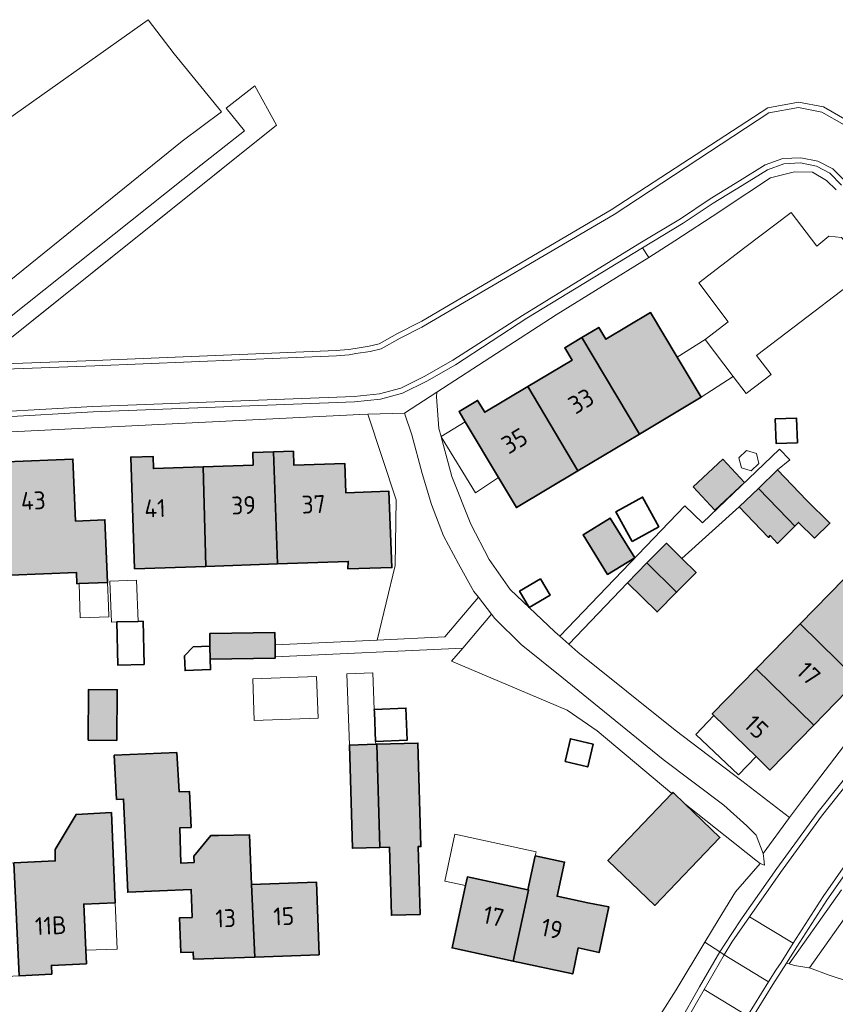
# Model space of a CAD drawing. Header units: metres. Extents: x 200031 to 204075, y 460125 to 464703.
# Tile 92 of 178: x 200974 to 201056, y 464327 to 464426. Entities that reach past the tile are written whole.
import ezdxf
from ezdxf.enums import TextEntityAlignment as Align

# ---------------------------------------------------------------- set-up
doc = ezdxf.new("R2010")
doc.units = ezdxf.units.M
doc.header["$LTSCALE"] = 2
for name, color, linetype, lineweight in [('B-WE-GR-BEPLANTING_CULTUUR_BOSPLANTSOEN-GV', 253, 'Continuous', 18), ('B-WE-GR-BEPLANTING_CULTUUR_HEESTERS-GV', 253, 'Continuous', 18), ('B-WE-GR-HAAG-G', 253, 'GR-HAAG1', 13), ('B-WE-GR-HAAG-GV', 253, 'Continuous', 13), ('B-WE-OG-BEBOUWING-GV', 253, 'Continuous', 35), ('B-WE-OG-BEBOUWING-T18', 253, 'Continuous', 18), ('B-WE-OG-BEBOUWING_LUIFEL-GV', 253, 'Continuous', 18), ('B-WE-OG-BEBOUWING_SCHUUR-GV', 253, 'Continuous', 35), ('B-WE-OG-TERREIN_ERF-GV', 253, 'Continuous', 18), ('B-WE-OG-TERREIN_ONBEGROEID-GV', 253, 'Continuous', 18), ('B-WE-VH-VERHARDING_ASFALT-GV', 253, 'Continuous', 18), ('B-WE-VH-VERHARDING_BETON-A', 254, 'Continuous', 25), ('B-WE-VH-VERHARDING_HALFVERHARDING-GV', 253, 'Continuous', 18), ('B-WE-VH-VERHARDING_OPEN-GV', 253, 'Continuous', 18)]:
    doc.layers.add(name, color=color, linetype=linetype, lineweight=lineweight)
doc.styles.add('NLCS-ISO-M1000-T18', font='NLCS-ISO.ttf', dxfattribs={"height": 1.8})
doc.linetypes.add('GR-HAAG1', pattern='A,6,[176,NLCS.SHX,S=0.125,R=0,X=0,Y=0],-2', length=8)

msp = doc.modelspace()

# ---------------------------------------------------------------- hatches: boundary and pattern name
at = {"layer": 'B-WE-VH-VERHARDING_BETON-A'}
h = msp.add_hatch(color=256, dxfattribs=at)
h.dxf.hatch_style = 1
h.paths.add_polyline_path([(201030.689, 464394.376), (201036.488, 464384.661), (201042.686, 464388.361), (201040.269, 464392.41), (201037.6, 464396.881), (201033.102, 464394.196), (201032.389, 464395.391)])
h = msp.add_hatch(color=256, dxfattribs=at)
h.dxf.hatch_style = 1
h.paths.add_polyline_path([(201025.233, 464389.435), (201030.29, 464380.962), (201036.488, 464384.661), (201030.689, 464394.376), (201028.966, 464393.348), (201029.708, 464392.105)])
h = msp.add_hatch(color=256, dxfattribs=at)
h.dxf.hatch_style = 1
h.paths.add_polyline_path([(201030.29, 464380.962), (201025.233, 464389.435), (201020.911, 464386.855), (201020.198, 464388.05), (201018.322, 464386.93), (201018.938, 464385.898), (201022.291, 464380.281), (201024.092, 464377.263)])
h = msp.add_hatch(color=256, dxfattribs=at)
h.dxf.hatch_style = 1
h.paths.add_polyline_path([(200992.839, 464371.349), (201000.053, 464371.597), (200999.666, 464382.864), (200997.565, 464382.792), (200997.608, 464381.538), (200992.592, 464381.365)])
h = msp.add_hatch(color=256, dxfattribs=at)
h.dxf.hatch_style = 1
h.paths.add_polyline_path([(200999.666, 464382.864), (201000.053, 464371.597), (201007.17, 464371.842), (201007.143, 464371.112), (201011.564, 464371.221), (201011.268, 464378.899), (201006.933, 464378.749), (201006.831, 464381.705), (201001.713, 464381.529), (201001.665, 464382.933)])
h = msp.add_hatch(color=256, dxfattribs=at)
h.dxf.hatch_style = 1
h.paths.add_polyline_path([(200972.789, 464381.856), (200973.189, 464370.457), (200979.827, 464370.744), (200979.876, 464369.602), (200980.115, 464369.612), (200982.964, 464369.736), (200982.691, 464376.037), (200979.736, 464375.909), (200979.467, 464382.145)])
h = msp.add_hatch(color=256, dxfattribs=at)
h.dxf.hatch_style = 1
h.paths.add_polyline_path([(200992.592, 464381.365), (200987.576, 464381.193), (200987.534, 464382.415), (200985.29, 464382.338), (200985.677, 464371.102), (200992.839, 464371.349)])
h = msp.add_hatch(color=256, dxfattribs=at)
h.dxf.hatch_style = 1
h.paths.add_polyline_path([(201041.89, 464379.354), (201044.075, 464377.009), (201047.051, 464379.782), (201044.866, 464382.127)])
h = msp.add_hatch(color=256, dxfattribs=at)
h.dxf.hatch_style = 1
h.paths.add_polyline_path([(201053.333, 464377.986), (201050.384, 464381.055), (201048.45, 464379.196), (201051.399, 464376.127), (201052.104, 464375.397), (201052.471, 464375.769), (201054.098, 464374.198), (201055.646, 464375.698)])
h = msp.add_hatch(color=256, dxfattribs=at)
h.dxf.hatch_style = 1
h.paths.add_polyline_path([(201048.45, 464379.196), (201046.515, 464377.337), (201049.464, 464374.268), (201049.645, 464374.442), (201050.385, 464373.654), (201052.104, 464375.397), (201051.399, 464376.127)])
h = msp.add_hatch(color=256, dxfattribs=at)
h.dxf.hatch_style = 1
h.paths.add_polyline_path([(201033.281, 464370.523), (201036.003, 464372.214), (201033.527, 464376.2), (201030.806, 464374.509)])
h = msp.add_hatch(color=256, dxfattribs=at)
h.dxf.hatch_style = 1
h.paths.add_polyline_path([(201040.738, 464372.154), (201039.187, 464373.681), (201037.229, 464371.692), (201040.215, 464368.752), (201042.173, 464370.741)])
h = msp.add_hatch(color=256, dxfattribs=at)
h.dxf.hatch_style = 1
h.paths.add_polyline_path([(201035.271, 464369.703), (201038.257, 464366.763), (201040.215, 464368.752), (201037.229, 464371.692)])
h = msp.add_hatch(color=256, dxfattribs=at)
h.dxf.hatch_style = 1
h.paths.add_polyline_path([(201062.857, 464364.424), (201057.068, 464370.081), (201052.649, 464365.558), (201058.437, 464359.902)])
h = msp.add_hatch(color=256, dxfattribs=at)
h.dxf.hatch_style = 1
h.paths.add_polyline_path([(201048.229, 464361.036), (201054.018, 464355.379), (201058.437, 464359.902), (201052.649, 464365.558)])
h = msp.add_hatch(color=256, dxfattribs=at)
h.dxf.hatch_style = 1
h.paths.add_polyline_path([(200999.832, 464362.258), (200999.81, 464363.458), (200999.786, 464364.707), (200993.289, 464364.584), (200993.232, 464364.583), (200993.256, 464363.318), (200993.281, 464362.004), (200999.835, 464362.128)])
h = msp.add_hatch(color=256, dxfattribs=at)
h.dxf.hatch_style = 1
h.paths.add_polyline_path([(201054.018, 464355.379), (201048.229, 464361.036), (201043.81, 464356.514), (201043.981, 464356.347), (201048.209, 464352.215), (201049.598, 464350.857)])
h = msp.add_hatch(color=256, dxfattribs=at)
h.dxf.hatch_style = 1
h.paths.add_polyline_path([(200980.99, 464353.878), (200983.875, 464353.846), (200983.93, 464358.934), (200981.045, 464358.965)])
h = msp.add_hatch(color=256, dxfattribs=at)
h.dxf.hatch_style = 1
h.paths.add_polyline_path([(201010.372, 464343.078), (201010.07, 464353.458), (201009.941, 464353.454), (201007.288, 464353.377), (201007.59, 464342.997)])
h = msp.add_hatch(color=256, dxfattribs=at)
h.dxf.hatch_style = 1
h.paths.add_polyline_path([(201010.07, 464353.458), (201010.372, 464343.078), (201011.325, 464343.106), (201011.525, 464336.249), (201014.398, 464336.333), (201014.199, 464343.157), (201014.491, 464343.166), (201014.188, 464353.578)])
h = msp.add_hatch(color=256, dxfattribs=at)
h.dxf.hatch_style = 1
h.paths.add_polyline_path([(200997.442, 464339.343), (200997.239, 464344.357), (200994.135, 464344.29), (200993.365, 464344.263), (200991.641, 464342.203), (200991.666, 464341.571), (200990.329, 464341.5), (200990.215, 464345.046), (200991.369, 464345.094), (200991.198, 464348.714), (200990.16, 464348.669), (200989.923, 464352.614), (200983.636, 464352.345), (200983.872, 464347.914), (200984.573, 464347.946), (200984.982, 464338.57), (200991.364, 464338.848), (200991.46, 464336.043), (200990.21, 464336), (200990.33, 464332.502), (200991.579, 464332.545), (200991.603, 464331.841), (200997.761, 464332.051)])
h = msp.add_hatch(color=256, dxfattribs=at)
h.dxf.hatch_style = 1
h.paths.add_polyline_path([(201039.754, 464348.499), (201033.307, 464341.758), (201038.03, 464337.24), (201044.583, 464344.09), (201041.062, 464347.458), (201039.859, 464348.609)])
h = msp.add_hatch(color=256, dxfattribs=at)
h.dxf.hatch_style = 1
h.paths.add_polyline_path([(200973.53, 464341.528), (200974.058, 464330.168), (200977.347, 464330.332), (200977.299, 464331.214), (200980.827, 464331.376), (200980.766, 464332.726), (200980.556, 464337.372), (200983.734, 464337.516), (200983.346, 464346.577), (200979.793, 464346.4), (200977.689, 464342.876), (200977.699, 464341.717)])
h = msp.add_hatch(color=256, dxfattribs=at)
h.dxf.hatch_style = 1
h.paths.add_polyline_path([(201030.323, 464332.961), (201032.412, 464332.495), (201033.399, 464337.104), (201031.299, 464337.5), (201028.2, 464338.167), (201028.941, 464341.608), (201025.995, 464342.242), (201025.254, 464338.801), (201025.317, 464338.787), (201023.777, 464331.639), (201029.761, 464330.351)])
h = msp.add_hatch(color=256, dxfattribs=at)
h.dxf.hatch_style = 1
h.paths.add_polyline_path([(201023.777, 464331.639), (201025.317, 464338.787), (201025.254, 464338.801), (201019.163, 464340.112), (201018.976, 464339.241), (201017.625, 464332.963)])
h = msp.add_hatch(color=256, dxfattribs=at)
h.dxf.hatch_style = 1
h.paths.add_polyline_path([(200998.332, 464339.373), (200997.442, 464339.343), (200997.761, 464332.051), (201004.244, 464332.272), (201003.995, 464339.566)])

# ---------------------------------------------------------------- linework, layer by layer
at = {"layer": 'B-WE-GR-BEPLANTING_CULTUUR_BOSPLANTSOEN-GV', "flags": 128}
for points in [[(200964.24, 464392.943), (200990.461, 464414.139), (200994.412, 464417.068), (200989.666, 464422.92), (200987.052, 464426.344), (200971.244, 464415.165)], [(200969.047, 464391.007), (200999.959, 464415.736), (200997.77, 464419.68), (200994.896, 464417.427), (200996.748, 464415.156), (200992.346, 464411.712), (200965.962, 464390.736)]]:
    msp.add_lwpolyline(points, dxfattribs=at)
at = {"layer": 'B-WE-GR-BEPLANTING_CULTUUR_HEESTERS-GV', "flags": 128}
for points in [[(201012.828, 464386.764), (201009.147, 464386.653), (201011.994, 464378.053), (201011.909, 464371.447), (201010.078, 464363.935), (201016.895, 464364.251), (201020.268, 464368.236), (201019.798, 464368.834), (201018.265, 464371.604), (201016.761, 464374.405), (201015.541, 464377.572), (201014.62, 464380.69), (201013.569, 464384.576)], [(201048.21, 464344.314), (201047.288, 464345.248), (201044.975, 464347.339), (201038.882, 464351.918), (201028.67, 464360.22), (201024.58, 464363.499), (201021.938, 464366.113), (201021.592, 464366.552), (201018.699, 464363.133), (201017.58, 464361.811), (201029.215, 464356.88), (201032.21, 464354.814), (201039.754, 464348.499), (201039.859, 464348.609), (201041.062, 464347.458), (201048.19, 464341.789), (201048.612, 464341.452), (201049.078, 464341.297), (201049.004, 464341.943), (201048.936, 464342.48)]]:
    msp.add_lwpolyline(points, close=True, dxfattribs=at)
msp.add_lwpolyline([(201056.811, 464338.811), (201051.555, 464331.362), (201052.089, 464331.2), (201053.521, 464330.972), (201053.587, 464330.948), (201058.051, 464337.276), (201058.327, 464337.665), (201060.239, 464340.231), (201062.704, 464343.541), (201065.998, 464347.962), (201066.056, 464348.04), (201066.618, 464348.795), (201069.904, 464352.553)], dxfattribs=at)
at = {"layer": 'B-WE-GR-HAAG-G', "flags": 128}
msp.add_lwpolyline([(200999.959, 464415.736), (200967.018, 464389.384), (200961.211, 464384.739), (200951.837, 464395.408)], dxfattribs=at)
at = {"layer": 'B-WE-GR-HAAG-GV', "flags": 128}
msp.add_lwpolyline([(201075.931, 464354.119), (201078.074, 464352.373), (201078.459, 464352.786), (201077.466, 464353.864), (201076.315, 464355.002), (201075.246, 464355.855), (201074.075, 464356.353), (201072.486, 464356.685), (201071.115, 464356.436), (201069.863, 464355.842), (201069.165, 464355.274), (201063.387, 464348.765), (201059.018, 464343.044), (201055.349, 464337.767), (201052.313, 464333.063), (201051.293, 464331.442), (201051.555, 464331.362), (201056.811, 464338.811)], dxfattribs=at)
at = {"layer": 'B-WE-OG-BEBOUWING-GV', "flags": 128}
for points in [[(201030.689, 464394.376), (201036.488, 464384.661), (201042.686, 464388.361), (201040.269, 464392.41), (201037.6, 464396.881), (201033.102, 464394.196), (201032.389, 464395.391)], [(201025.233, 464389.435), (201030.29, 464380.962), (201036.488, 464384.661), (201030.689, 464394.376), (201028.966, 464393.348), (201029.708, 464392.105)], [(201030.29, 464380.962), (201025.233, 464389.435), (201020.911, 464386.855), (201020.198, 464388.05), (201018.322, 464386.93), (201018.938, 464385.898), (201022.291, 464380.281), (201024.092, 464377.263)], [(200992.839, 464371.349), (201000.053, 464371.597), (200999.666, 464382.864), (200997.565, 464382.792), (200997.608, 464381.538), (200992.592, 464381.365)], [(200999.666, 464382.864), (201000.053, 464371.597), (201007.17, 464371.842), (201007.143, 464371.112), (201011.564, 464371.221), (201011.268, 464378.899), (201006.933, 464378.749), (201006.831, 464381.705), (201001.713, 464381.529), (201001.665, 464382.933)], [(200972.789, 464381.856), (200973.189, 464370.457), (200979.827, 464370.744), (200979.876, 464369.602), (200980.115, 464369.612), (200982.964, 464369.736), (200982.691, 464376.037), (200979.736, 464375.909), (200979.467, 464382.145)], [(200992.592, 464381.365), (200987.576, 464381.193), (200987.534, 464382.415), (200985.29, 464382.338), (200985.677, 464371.102), (200992.839, 464371.349)], [(201041.89, 464379.354), (201044.075, 464377.009), (201047.051, 464379.782), (201044.866, 464382.127)], [(201053.333, 464377.986), (201050.384, 464381.055), (201048.45, 464379.196), (201051.399, 464376.127), (201052.104, 464375.397), (201052.471, 464375.769), (201054.098, 464374.198), (201055.646, 464375.698)], [(201048.45, 464379.196), (201046.515, 464377.337), (201049.464, 464374.268), (201049.645, 464374.442), (201050.385, 464373.654), (201052.104, 464375.397), (201051.399, 464376.127)], [(201033.281, 464370.523), (201036.003, 464372.214), (201033.527, 464376.2), (201030.806, 464374.509)], [(201040.738, 464372.154), (201039.187, 464373.681), (201037.229, 464371.692), (201040.215, 464368.752), (201042.173, 464370.741)], [(201035.271, 464369.703), (201038.257, 464366.763), (201040.215, 464368.752), (201037.229, 464371.692)], [(201062.857, 464364.424), (201057.068, 464370.081), (201052.649, 464365.558), (201058.437, 464359.902)], [(201048.229, 464361.036), (201054.018, 464355.379), (201058.437, 464359.902), (201052.649, 464365.558)], [(200999.832, 464362.258), (200999.81, 464363.458), (200999.786, 464364.707), (200993.289, 464364.584), (200993.232, 464364.583), (200993.256, 464363.318), (200993.281, 464362.004), (200999.835, 464362.128)], [(201054.018, 464355.379), (201048.229, 464361.036), (201043.81, 464356.514), (201043.981, 464356.347), (201048.209, 464352.215), (201049.598, 464350.857)], [(200980.99, 464353.878), (200983.875, 464353.846), (200983.93, 464358.934), (200981.045, 464358.965)], [(201010.372, 464343.078), (201010.07, 464353.458), (201009.941, 464353.454), (201007.288, 464353.377), (201007.59, 464342.997)], [(201010.07, 464353.458), (201010.372, 464343.078), (201011.325, 464343.106), (201011.525, 464336.249), (201014.398, 464336.333), (201014.199, 464343.157), (201014.491, 464343.166), (201014.188, 464353.578)], [(200997.442, 464339.343), (200997.239, 464344.357), (200994.135, 464344.29), (200993.365, 464344.263), (200991.641, 464342.203), (200991.666, 464341.571), (200990.329, 464341.5), (200990.215, 464345.046), (200991.369, 464345.094), (200991.198, 464348.714), (200990.16, 464348.669), (200989.923, 464352.614), (200983.636, 464352.345), (200983.872, 464347.914), (200984.573, 464347.946), (200984.982, 464338.57), (200991.364, 464338.848), (200991.46, 464336.043), (200990.21, 464336), (200990.33, 464332.502), (200991.579, 464332.545), (200991.603, 464331.841), (200997.761, 464332.051)], [(201039.754, 464348.499), (201033.307, 464341.758), (201038.03, 464337.24), (201044.583, 464344.09), (201041.062, 464347.458), (201039.859, 464348.609)], [(200973.53, 464341.528), (200974.058, 464330.168), (200977.347, 464330.332), (200977.299, 464331.214), (200980.827, 464331.376), (200980.766, 464332.726), (200980.556, 464337.372), (200983.734, 464337.516), (200983.346, 464346.577), (200979.793, 464346.4), (200977.689, 464342.876), (200977.699, 464341.717)], [(201030.323, 464332.961), (201032.412, 464332.495), (201033.399, 464337.104), (201031.299, 464337.5), (201028.2, 464338.167), (201028.941, 464341.608), (201025.995, 464342.242), (201025.254, 464338.801), (201025.317, 464338.787), (201023.777, 464331.639), (201029.761, 464330.351)], [(201023.777, 464331.639), (201025.317, 464338.787), (201025.254, 464338.801), (201019.163, 464340.112), (201018.976, 464339.241), (201017.625, 464332.963)], [(200998.332, 464339.373), (200997.442, 464339.343), (200997.761, 464332.051), (201004.244, 464332.272), (201003.995, 464339.566)]]:
    msp.add_lwpolyline(points, close=True, dxfattribs=at)
at = {"layer": 'B-WE-OG-BEBOUWING_LUIFEL-GV', "flags": 128}
for points in [[(201040.269, 464392.41), (201042.686, 464388.361), (201045.906, 464390.456), (201043.079, 464394.173)], [(201016.511, 464384.428), (201016.525, 464384.375), (201019.977, 464378.752), (201022.291, 464380.281), (201018.938, 464385.898)], [(201047.251, 464382.994), (201046.494, 464382.275), (201046.738, 464381.259), (201047.739, 464380.963), (201048.497, 464381.682), (201048.253, 464382.697)], [(200983.195, 464369.849), (200983.359, 464365.739), (200983.88, 464365.77), (200986.028, 464365.82), (200985.863, 464369.953)], [(200983.077, 464366.258), (200983.045, 464367.373), (200982.964, 464369.736), (200980.115, 464369.612), (200980.181, 464367.292), (200980.212, 464366.177)], [(201004.138, 464356.078), (201003.996, 464360.256), (200997.559, 464360.036), (200997.701, 464355.858)], [(201009.941, 464353.454), (201009.933, 464353.742), (201009.81, 464356.698), (201009.799, 464356.965), (201009.655, 464360.628), (201007.039, 464360.552), (201007.288, 464353.377)], [(201043.981, 464356.347), (201042.169, 464354.447), (201046.447, 464350.368), (201048.209, 464352.215)], [(201026.082, 464342.646), (201017.914, 464344.404), (201016.899, 464339.687), (201018.976, 464339.241), (201019.163, 464340.112), (201025.254, 464338.801), (201025.995, 464342.242)], [(200983.917, 464332.856), (200983.734, 464337.516), (200980.556, 464337.372), (200980.766, 464332.726)]]:
    msp.add_lwpolyline(points, close=True, dxfattribs=at)
at = {"layer": 'B-WE-OG-BEBOUWING_SCHUUR-GV', "flags": 128}
for points in [[(201052.383, 464383.776), (201052.291, 464386.256), (201050.151, 464386.177), (201050.243, 464383.697)], [(201035.733, 464373.853), (201038.43, 464375.339), (201036.79, 464378.315), (201034.093, 464376.83)], [(201025.394, 464367.204), (201027.489, 464368.44), (201026.512, 464370.095), (201024.418, 464368.86)], [(200986.532, 464365.831), (200986.028, 464365.82), (200983.88, 464365.77), (200983.981, 464361.427), (200986.633, 464361.488)], [(200993.281, 464362.004), (200993.256, 464363.318), (200991.564, 464363.251), (200990.707, 464362.343), (200990.766, 464360.866), (200993.322, 464360.967)], [(201009.81, 464356.698), (201009.933, 464353.742), (201013.117, 464353.875), (201012.983, 464357.097), (201009.799, 464356.965)], [(201028.993, 464351.714), (201031.273, 464351.171), (201031.82, 464353.465), (201029.54, 464354.008)]]:
    msp.add_lwpolyline(points, close=True, dxfattribs=at)
at = {"layer": 'B-WE-OG-TERREIN_ERF-GV', "flags": 128}
for points in [[(201056.29, 464409.239), (201055.306, 464410.177), (201053.882, 464411.02), (201052.084, 464411.049), (201049.669, 464410.434), (201045.02, 464407.338), (201044.56, 464407.039), (201040.051, 464404.11), (201037.439, 464402.414), (201028.106, 464396.66), (201016.084, 464388.877), (201016.055, 464388.401), (201016.295, 464385.231), (201016.511, 464384.428), (201016.525, 464384.375), (201017.601, 464380.374), (201019.513, 464375.582), (201021.354, 464372.034), (201023.474, 464369.031), (201027.953, 464364.77), (201028.469, 464364.316), (201041.034, 464377.448), (201042.819, 464375.74), (201050.589, 464383.15), (201051.612, 464382.077), (201050.384, 464381.055), (201053.333, 464377.986), (201055.646, 464375.698), (201054.098, 464374.198), (201052.471, 464375.769), (201052.104, 464375.397), (201050.385, 464373.654), (201049.645, 464374.442), (201049.464, 464374.268), (201046.515, 464377.337), (201040.738, 464372.154), (201042.173, 464370.741), (201040.215, 464368.752), (201038.257, 464366.763), (201035.271, 464369.703), (201029.37, 464363.524), (201030.279, 464362.724), (201040.061, 464354.868), (201046.78, 464349.776), (201051.592, 464346.074), (201052.875, 464347.827), (201057.023, 464353.245)], [(201040.191, 464328.75), (201043.056, 464333.53), (201044.406, 464335.752), (201046.152, 464338.622), (201048.612, 464341.452), (201048.19, 464341.789), (201041.062, 464347.458), (201044.583, 464344.09), (201038.03, 464337.24), (201033.307, 464341.758), (201039.754, 464348.499), (201032.21, 464354.814), (201029.215, 464356.88), (201017.58, 464361.811), (201018.699, 464363.133), (200999.832, 464362.258), (200999.835, 464362.128), (200993.281, 464362.004), (200993.256, 464363.318), (200993.232, 464364.583), (200993.289, 464364.584), (200999.786, 464364.707), (200999.81, 464363.458), (201010.078, 464363.935), (201011.909, 464371.447), (201011.994, 464378.053), (201009.147, 464386.653), (201008.348, 464386.629), (200972.587, 464384.855)], [(201065.349, 464327.012), (201057.525, 464329.591), (201055.575, 464330.234), (201053.587, 464330.948), (201053.521, 464330.972), (201052.089, 464331.2), (201051.555, 464331.362), (201051.293, 464331.442), (201050.756, 464330.589), (201049.906, 464329.274), (201047.792, 464325.874)], [(201031.86, 464323.457), (201033.271, 464323.38), (201035.308, 464323.775), (201036.857, 464324.51), (201038.596, 464326.261), (201040.191, 464328.75)]]:
    msp.add_lwpolyline(points, dxfattribs=at)
for points in [[(201045.423, 464395.956), (201042.441, 464399.876), (201047.096, 464403.418), (201051.75, 464406.959), (201054.323, 464403.577), (201055.541, 464404.551), (201056.809, 464404.446), (201058.58, 464402.412), (201058.475, 464401.195), (201057, 464400.058), (201057.402, 464399.529), (201052.748, 464395.988), (201048.264, 464392.577), (201049.728, 464390.653), (201047.212, 464388.739), (201045.906, 464390.456), (201043.079, 464394.173)], [(201025.233, 464389.435), (201029.708, 464392.105), (201028.966, 464393.348), (201030.689, 464394.376), (201032.389, 464395.391), (201033.102, 464394.196), (201037.6, 464396.881), (201040.269, 464392.41), (201042.686, 464388.361), (201036.488, 464384.661), (201030.29, 464380.962), (201024.092, 464377.263), (201022.291, 464380.281), (201018.938, 464385.898), (201018.322, 464386.93), (201020.198, 464388.05), (201020.911, 464386.855)], [(200985.677, 464371.102), (200985.29, 464382.338), (200987.534, 464382.415), (200987.576, 464381.193), (200992.592, 464381.365), (200997.608, 464381.538), (200997.565, 464382.792), (200999.666, 464382.864), (201001.665, 464382.933), (201001.713, 464381.529), (201006.831, 464381.705), (201006.933, 464378.749), (201011.268, 464378.899), (201011.564, 464371.221), (201007.143, 464371.112), (201007.17, 464371.842), (201000.053, 464371.597), (200992.839, 464371.349)], [(200980.115, 464369.612), (200979.876, 464369.602), (200979.827, 464370.744), (200973.189, 464370.457), (200966.551, 464370.17), (200966.607, 464368.869), (200963.487, 464368.734), (200963.21, 464375.153), (200966.382, 464375.29), (200966.11, 464381.567), (200972.789, 464381.856), (200979.467, 464382.145), (200979.736, 464375.909), (200982.691, 464376.037), (200982.964, 464369.736)], [(201041.89, 464379.354), (201044.866, 464382.127), (201047.051, 464379.782), (201044.075, 464377.009)], [(201033.281, 464370.523), (201030.806, 464374.509), (201033.527, 464376.2), (201036.003, 464372.214)], [(201062.857, 464364.424), (201058.437, 464359.902), (201054.018, 464355.379), (201049.598, 464350.857), (201048.209, 464352.215), (201043.981, 464356.347), (201043.81, 464356.514), (201048.229, 464361.036), (201052.649, 464365.558), (201057.068, 464370.081), (201061.488, 464374.603), (201062.449, 464373.664), (201066.647, 464369.561), (201067.276, 464368.946)], [(200981.045, 464358.965), (200983.93, 464358.934), (200983.875, 464353.846), (200980.99, 464353.878)], [(201007.288, 464353.377), (201009.941, 464353.454), (201010.07, 464353.458), (201014.188, 464353.578), (201014.491, 464343.166), (201014.199, 464343.157), (201014.398, 464336.333), (201011.525, 464336.249), (201011.325, 464343.106), (201010.372, 464343.078), (201007.59, 464342.997)], [(200983.636, 464352.345), (200989.923, 464352.614), (200990.16, 464348.669), (200991.198, 464348.714), (200991.369, 464345.094), (200990.215, 464345.046), (200990.329, 464341.5), (200991.666, 464341.571), (200991.641, 464342.203), (200993.365, 464344.263), (200994.135, 464344.29), (200997.239, 464344.357), (200997.442, 464339.343), (200998.332, 464339.373), (201003.995, 464339.566), (201004.244, 464332.272), (200997.761, 464332.051), (200991.603, 464331.841), (200991.579, 464332.545), (200990.33, 464332.502), (200990.21, 464336), (200991.46, 464336.043), (200991.364, 464338.848), (200984.982, 464338.57), (200984.573, 464347.946), (200983.872, 464347.914)], [(200958.309, 464342.391), (200958.305, 464342.398), (200962.397, 464345.603), (200966.748, 464345.815), (200968.942, 464342.47), (200968.952, 464341.32), (200973.53, 464341.528), (200977.699, 464341.717), (200977.689, 464342.876), (200979.793, 464346.4), (200983.346, 464346.577), (200983.734, 464337.516), (200980.556, 464337.372), (200980.766, 464332.726), (200980.827, 464331.376), (200977.299, 464331.214), (200977.347, 464330.332), (200974.058, 464330.168), (200970.835, 464330.008), (200970.785, 464330.932), (200967.256, 464330.756), (200967.2, 464331.962), (200966.979, 464336.726), (200962.859, 464336.571)], [(201025.995, 464342.242), (201028.941, 464341.608), (201028.2, 464338.167), (201031.299, 464337.5), (201033.399, 464337.104), (201032.412, 464332.495), (201030.323, 464332.961), (201029.761, 464330.351), (201023.777, 464331.639), (201017.625, 464332.963), (201018.976, 464339.241), (201019.163, 464340.112), (201025.254, 464338.801)]]:
    msp.add_lwpolyline(points, close=True, dxfattribs=at)
at = {"layer": 'B-WE-OG-TERREIN_ONBEGROEID-GV', "flags": 128}
msp.add_lwpolyline([(201075.931, 464354.119), (201078.074, 464352.373), (201078.459, 464352.786), (201077.466, 464353.864), (201076.315, 464355.002), (201075.246, 464355.855), (201074.075, 464356.353), (201072.486, 464356.685), (201071.115, 464356.436), (201069.863, 464355.842), (201069.165, 464355.274), (201063.387, 464348.765), (201059.018, 464343.044), (201055.349, 464337.767), (201052.313, 464333.063), (201051.293, 464331.442), (201051.555, 464331.362), (201056.811, 464338.811)], dxfattribs=at)
msp.add_lwpolyline([(201057.525, 464329.591), (201060.539, 464333.862), (201061.457, 464334.993), (201059.517, 464336.293), (201058.051, 464337.276), (201053.587, 464330.948), (201055.575, 464330.234)], close=True, dxfattribs=at)
at = {"layer": 'B-WE-VH-VERHARDING_ASFALT-GV', "flags": 128}
for points in [[(201059.051, 464351.571), (201054.798, 464346.228), (201050.69, 464340.56), (201047.541, 464336.108), (201051.939, 464333.432), (201054.956, 464338.128), (201058.686, 464343.459)], [(201047.346, 464326.142), (201042.995, 464328.782), (201040.921, 464325.16)]]:
    msp.add_lwpolyline(points, dxfattribs=at)
for points in [[(201051.939, 464333.432), (201047.541, 464336.108), (201046.328, 464334.311), (201045.782, 464333.543), (201045.002, 464332.26), (201049.46, 464329.542), (201050.193, 464330.73), (201050.743, 464331.511)], [(201045.002, 464332.26), (201042.995, 464328.782), (201047.346, 464326.142), (201049.46, 464329.542)]]:
    msp.add_lwpolyline(points, close=True, dxfattribs=at)
at = {"layer": 'B-WE-VH-VERHARDING_HALFVERHARDING-GV', "flags": 128}
msp.add_lwpolyline([(201038.596, 464326.261), (201037.083, 464322.313), (201037.684, 464322.521), (201039.444, 464324.03), (201040.47, 464325.438), (201042.534, 464329.047), (201044.574, 464332.578), (201043.056, 464333.53), (201040.191, 464328.75)], close=True, dxfattribs=at)
at = {"layer": 'B-WE-VH-VERHARDING_OPEN-GV', "flags": 128}
for points in [[(201057.391, 464416.216), (201055.015, 464417.563), (201052.474, 464418.042), (201049.389, 464417.479), (201033.651, 464407.208), (201014.568, 464396.021), (201014.329, 464395.881), (201012.146, 464394.761), (201010.3, 464393.741), (201009.28, 464393.499), (201007.857, 464393.281), (201007.188, 464393.162), (201005.958, 464393.061), (200981.666, 464392.057), (200971.694, 464391.684)], [(200971.699, 464391.154), (200981.687, 464391.527), (201005.991, 464392.531), (201007.256, 464392.635), (201007.951, 464392.759), (201009.381, 464392.978), (201010.493, 464393.242), (201012.395, 464394.293), (201014.597, 464395.424), (201033.927, 464406.755), (201049.484, 464416.958), (201052.472, 464417.503), (201054.83, 464417.058), (201057.087, 464415.779)], [(201057.087, 464415.779), (201054.83, 464417.058), (201052.472, 464417.503), (201049.484, 464416.958), (201033.927, 464406.755), (201014.597, 464395.424), (201012.395, 464394.293), (201010.493, 464393.242), (201009.381, 464392.978), (201007.951, 464392.759), (201007.256, 464392.635), (201005.991, 464392.531), (200981.687, 464391.527), (200971.699, 464391.154)], [(200971.988, 464386.89), (200981.484, 464387.417), (201007.775, 464388.444), (201010.328, 464388.705), (201012.457, 464389.273), (201014.829, 464390.456), (201017.693, 464392.077), (201024.726, 464396.594), (201036.504, 464403.848), (201040.61, 464406.325), (201043.608, 464408.332), (201046.55, 464410.122), (201049.128, 464411.735), (201050.913, 464412.37), (201052.718, 464412.463), (201054.447, 464412.107), (201055.942, 464411.342), (201057.2, 464410.083)], [(201057.2, 464410.083), (201055.942, 464411.342), (201054.447, 464412.107), (201052.718, 464412.463), (201050.913, 464412.37), (201049.128, 464411.735), (201046.55, 464410.122), (201043.608, 464408.332), (201040.61, 464406.325), (201036.504, 464403.848), (201024.726, 464396.594), (201017.693, 464392.077), (201014.829, 464390.456), (201012.457, 464389.273), (201010.328, 464388.705), (201007.775, 464388.444), (200981.484, 464387.417), (200971.988, 464386.89)], [(200972.142, 464386.368), (200981.509, 464386.887), (201007.812, 464387.915), (201010.424, 464388.182), (201012.645, 464388.775), (201015.078, 464389.988), (201017.964, 464391.621), (201025.154, 464396.313), (201036.783, 464403.398), (201040.884, 464405.871), (201043.903, 464407.891), (201046.828, 464409.671), (201049.36, 464411.255), (201051.018, 464411.845), (201052.678, 464411.93), (201054.293, 464411.598), (201055.626, 464410.909), (201056.825, 464409.709)], [(201057.023, 464353.245), (201052.875, 464347.827), (201051.592, 464346.074), (201048.936, 464342.48), (201049.004, 464341.943), (201049.078, 464341.297), (201048.612, 464341.452), (201046.152, 464338.622), (201044.406, 464335.752), (201043.056, 464333.53), (201044.574, 464332.578), (201045.698, 464334.309), (201046.81, 464335.993), (201050.307, 464340.941), (201054.458, 464346.644), (201058.679, 464351.957)], [(201058.679, 464351.957), (201054.458, 464346.644), (201050.307, 464340.941), (201046.81, 464335.993), (201045.698, 464334.309), (201044.574, 464332.578), (201045.002, 464332.26), (201045.782, 464333.543), (201046.328, 464334.311), (201047.541, 464336.108), (201050.69, 464340.56), (201054.798, 464346.228), (201059.051, 464351.571)], [(201058.686, 464343.459), (201054.956, 464338.128), (201051.939, 464333.432), (201050.743, 464331.511), (201050.193, 464330.73), (201049.46, 464329.542), (201047.346, 464326.142)], [(201047.792, 464325.874), (201049.906, 464329.274), (201050.756, 464330.589), (201051.293, 464331.442), (201052.313, 464333.063), (201055.349, 464337.767), (201059.018, 464343.044)]]:
    msp.add_lwpolyline(points, dxfattribs=at)
for points in [[(201012.828, 464386.764), (201016.084, 464388.877), (201028.106, 464396.66), (201037.439, 464402.414), (201036.783, 464403.398), (201025.154, 464396.313), (201017.964, 464391.621), (201015.078, 464389.988), (201012.645, 464388.775), (201010.424, 464388.182), (201007.812, 464387.915), (200981.509, 464386.887), (200972.142, 464386.368), (200972.587, 464384.855), (201008.348, 464386.629), (201009.147, 464386.653)], [(201021.592, 464366.552), (201021.938, 464366.113), (201024.58, 464363.499), (201028.67, 464360.22), (201038.882, 464351.918), (201044.975, 464347.339), (201047.288, 464345.248), (201048.21, 464344.314), (201048.936, 464342.48), (201051.592, 464346.074), (201046.78, 464349.776), (201040.061, 464354.868), (201030.279, 464362.724), (201029.37, 464363.524), (201028.469, 464364.316), (201027.953, 464364.77), (201023.474, 464369.031), (201021.354, 464372.034), (201019.513, 464375.582), (201017.601, 464380.374), (201016.525, 464384.375), (201016.511, 464384.428), (201016.295, 464385.231), (201016.055, 464388.401), (201016.084, 464388.877), (201012.828, 464386.764), (201013.569, 464384.576), (201014.62, 464380.69), (201015.541, 464377.572), (201016.761, 464374.405), (201018.265, 464371.604), (201019.798, 464368.834), (201020.268, 464368.236)], [(201048.45, 464379.196), (201050.384, 464381.055), (201051.612, 464382.077), (201050.589, 464383.15), (201042.819, 464375.74), (201041.034, 464377.448), (201028.469, 464364.316), (201029.37, 464363.524), (201035.271, 464369.703), (201037.229, 464371.692), (201039.187, 464373.681), (201040.738, 464372.154), (201046.515, 464377.337)], [(201020.268, 464368.236), (201016.895, 464364.251), (201010.078, 464363.935), (200999.81, 464363.458), (200999.832, 464362.258), (201018.699, 464363.133), (201021.592, 464366.552)], [(201042.995, 464328.782), (201045.002, 464332.26), (201044.574, 464332.578), (201042.534, 464329.047), (201040.47, 464325.438), (201039.444, 464324.03), (201037.684, 464322.521), (201037.083, 464322.313), (201036.78, 464321.521), (201037.967, 464321.978), (201039.84, 464323.674), (201040.921, 464325.16)]]:
    msp.add_lwpolyline(points, close=True, dxfattribs=at)

# ---------------------------------------------------------------- texts
at = {"layer": 'B-WE-OG-BEBOUWING-T18', "style": 'NLCS-ISO-M1000-T18'}
for s, rotation, p in [('33', 30.8, (201030.61, 464387.985)), ('35', 30.8, (201023.903, 464383.983)), ('43', 2.5, (200975.481, 464377.969)), ('37', 2, (201003.687, 464377.595)), ('41', 2, (200987.732, 464377.196)), ('39', 2, (200996.643, 464377.502)), ('17', 315.7, (201053.507, 464360.579)), ('15', 315.7, (201048.241, 464355.192)), ('13', 2, (200994.837, 464335.954)), ('15', 2, (201000.686, 464336.153)), ('17', 347.9, (201021.805, 464336.155)), ('11B', 2.6, (200977.239, 464335.215)), ('19', 347.9, (201027.67, 464334.893))]:
    msp.add_text(s, height=1.8, rotation=rotation, dxfattribs=at).set_placement(p, align=Align.MIDDLE)

doc.saveas('drawing.dxf')
